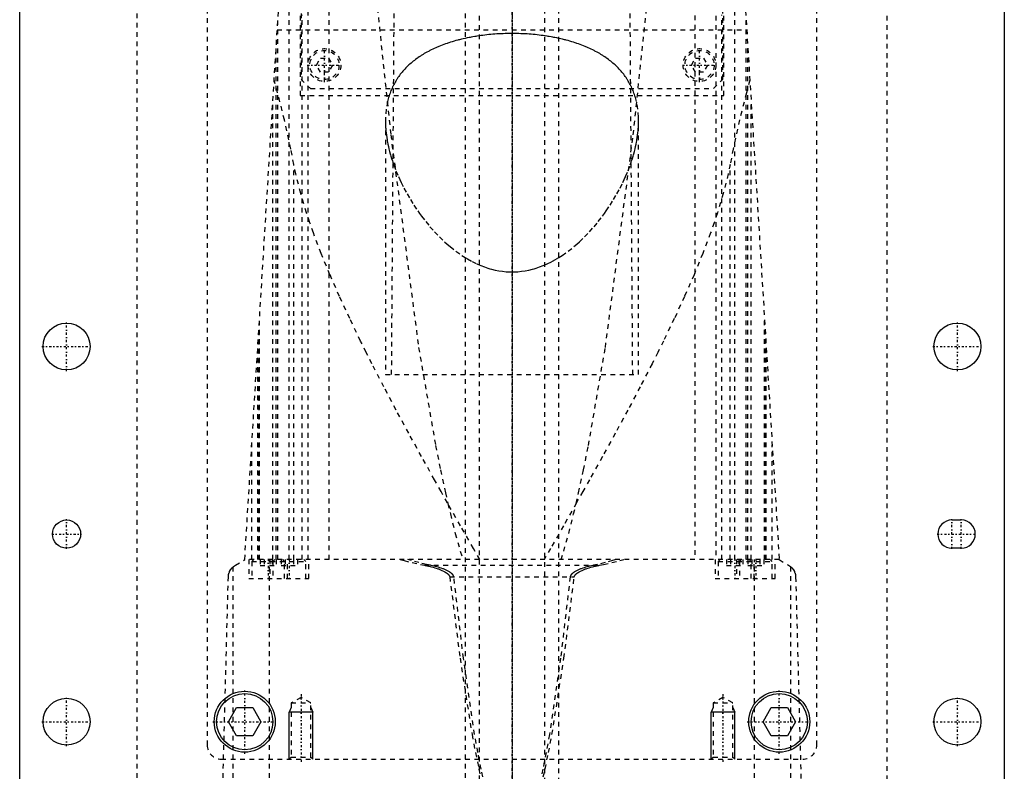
# Model space of a CAD drawing. Extents: x -105 to 105, y -139 to 487.
# Tile 7 of 11: x -105 to 105, y 32 to 192. Entities that reach past the tile are written whole.
import ezdxf

# ---------------------------------------------------------------- set-up
doc = ezdxf.new("R2010")
doc.units = 0
doc.linetypes.add('CENTER', pattern=[1.5, 0.45, -0.5, 0.05, -0.5])
doc.linetypes.add('DASHED', pattern=[2, 1, -1])
for name, color, linetype in [('AM_0', 7, 'CONTINUOUS'), ('AM_10', 7, 'CONTINUOUS'), ('AM_3', 7, 'DASHED'), ('AM_7', 7, 'CENTER')]:
    doc.layers.add(name, color=color, linetype=linetype)

msp = doc.modelspace()

# ---------------------------------------------------------------- linework, layer by layer
at = {"layer": 'AM_0', "color": 7, "linetype": 'CONTINUOUS'}
for p, q in [((-105, 21.5), (-105, 311.5)), ((105, 311.5), (105, 21.5)), ((93.82, 85.5), (95.82, 85.5)), ((95.82, 79.5), (93.82, 79.5)), ((-60.46, 42.5), (-58.73, 45.5)), ((-58.73, 45.5), (-55.27, 45.5)), ((-55.27, 45.5), (-53.54, 42.5)), ((53.54, 42.5), (55.27, 45.5)), ((55.27, 45.5), (58.73, 45.5)), ((58.73, 45.5), (60.46, 42.5)), ((-58.73, 39.5), (-60.46, 42.5)), ((-53.54, 42.5), (-55.27, 39.5)), ((55.27, 39.5), (53.54, 42.5)), ((60.46, 42.5), (58.73, 39.5)), ((-55.27, 39.5), (-58.73, 39.5)), ((58.73, 39.5), (55.27, 39.5))]:
    msp.add_line(p, q, dxfattribs=at)
for centre, radius in [((-95, 122.5), 5), ((95, 122.5), 5), ((-95, 82.5), 3), ((-57, 42.5), 6.5), ((-57, 42.5), 6), ((57, 42.5), 6.5), ((57, 42.5), 6), ((-95, 42.5), 5), ((95, 42.5), 5)]:
    msp.add_circle(centre, radius, dxfattribs=at)
for centre, start, end in [((93.82, 82.5), 90, 270), ((95.82, 82.5), 270, 90)]:
    msp.add_arc(centre, 3, start, end, dxfattribs=at)
at = {"layer": 'AM_10', "color": 7, "linetype": 'CONTINUOUS'}
for p, q in [((-47.07, 45.5), (-47.5, 44.5)), ((-42.5, 44.5), (-47.5, 44.5)), ((-47.5, 34.5), (-47.5, 44.5)), ((-42.93, 45.5), (-42.5, 44.5)), ((-42.5, 34.5), (-42.5, 44.5)), ((42.93, 45.5), (42.5, 44.5)), ((47.5, 44.5), (42.5, 44.5)), ((42.5, 34.5), (42.5, 44.5)), ((47.07, 45.5), (47.5, 44.5)), ((47.5, 34.5), (47.5, 44.5))]:
    msp.add_line(p, q, dxfattribs=at)
at = {"layer": 'AM_3', "color": 6, "linetype": 'DASHED'}
for p, q in [((-7, 419), (-7, -110.5)), ((7, -110.5), (7, 419)), ((-10, 403.5), (-10, -70.5)), ((10, -70.5), (10, 403.5)), ((-65, 292.5), (-65, 37.5)), ((65, 37.5), (65, 292.5)), ((-80, 291.5), (-80, 30)), ((80, 30), (80, 291.5)), ((-45.21, 269), (-45.21, 176)), ((45.21, 176), (45.21, 269)), ((-45, 265.5), (-45, 179.5)), ((45, 179.5), (45, 265.5)), ((-43.5, 77.05), (-43.5, 247.02)), ((43.5, 247.02), (43.5, 77.05)), ((-57, 77.05), (-47, 240)), ((47, 240), (57, 77.05)), ((-47.5, 77.05), (-47.5, 201.01)), ((47.5, 77.05), (47.5, 201.01)), ((-25.18, 197.5), (-25.75, 116.5)), ((25.75, 116.5), (25.18, 197.5)), ((-39, 77.05), (-39, 197.08)), ((39, 197.08), (39, 77.05)), ((-44.74, 77.05), (-44.74, 193.21)), ((44.74, 77.05), (44.74, 193.21)), ((-49.95, 77.05), (-49.95, 192)), ((49.95, 77.05), (49.95, 192)), ((-50.07, 190), (50.07, 190)), ((-50.31, 77.05), (-50.31, 186.12)), ((50.31, 77.05), (50.31, 186.12)), ((-41.73, 182.5), (-40.87, 184)), ((-40.87, 184), (-39.13, 184)), ((-39.13, 184), (-38.27, 182.5)), ((38.27, 182.5), (39.13, 184)), ((39.13, 184), (40.87, 184)), ((40.87, 184), (41.73, 182.5)), ((-40.87, 181), (-41.73, 182.5)), ((-39.13, 181), (-40.87, 181)), ((-38.27, 182.5), (-39.13, 181)), ((39.13, 181), (38.27, 182.5)), ((40.87, 181), (39.13, 181)), ((41.73, 182.5), (40.87, 181)), ((-45, 179.5), (-43, 177.5)), ((43, 177.5), (45, 179.5)), ((-43, 177.5), (43, 177.5)), ((-51, 77.05), (-51, 174.82)), ((-45.21, 176), (45.21, 176)), ((51, 77.05), (51, 174.82)), ((-27, 170.57), (-27, 116.5)), ((27, 116.5), (27, 170.57)), ((-46.53, 77.05), (-46.53, 161.33)), ((46.53, 77.05), (46.53, 161.33)), ((-53.88, 77.05), (-53.88, 127.93)), ((53.88, 77.05), (53.88, 127.93)), ((-54, 125.94), (-54, 77.05)), ((54, 77.05), (54, 125.94)), ((-54.2, 77.05), (-54.2, 122.75)), ((54.2, 77.05), (54.2, 122.75)), ((-27, 116.5), (27, 116.5)), ((-55.5, 77.05), (-55.5, 101.49)), ((55.5, 77.05), (55.5, 101.49)), ((-59, 75.85), (-57, 77.05)), ((57, 77.05), (-57, 77.05)), ((-56.15, 77.05), (-56.15, 73.05)), ((-55.1, 77.05), (-55.5, 76.65)), ((-55.5, 76.65), (-55.5, 73.05)), ((-55.5, 76.65), (-44, 76.65)), ((-53.73, 77.05), (-53.73, 75.8)), ((-53.73, 75.8), (-50.27, 75.8)), ((-52.87, 77.05), (-52.87, 75.8)), ((-51.74, 16.5), (-51.74, 77.05)), ((-51.65, 77.05), (-51.65, 73.05)), ((-51.13, 77.05), (-51.13, 75.8)), ((-50.6, 77.05), (-51, 76.65)), ((-51, 76.65), (-51, 73.05)), ((-50.27, 77.05), (-50.27, 75.8)), ((-49.23, 77.05), (-49.23, 75.8)), ((-49.23, 75.8), (-45.77, 75.8)), ((-48.5, 76.65), (-48.9, 77.05)), ((-48.5, 73.05), (-48.5, 76.65)), ((-48.37, 77.05), (-48.37, 75.8)), ((-47.85, 73.05), (-47.85, 77.05)), ((-46.63, 77.05), (-46.63, 75.8)), ((-45.77, 77.05), (-45.77, 75.8)), ((-44, 76.65), (-44.4, 77.05)), ((-44, 73.05), (-44, 76.65)), ((-43.35, 73.05), (-43.35, 77.05)), ((-18.65, 75.85), (18.65, 75.85)), ((43.35, 77.05), (43.35, 73.05)), ((44.4, 77.05), (44, 76.65)), ((44, 76.65), (44, 73.05)), ((44, 76.65), (55.5, 76.65)), ((45.77, 77.05), (45.77, 75.8)), ((45.77, 75.8), (49.23, 75.8)), ((46.63, 77.05), (46.63, 75.8)), ((47.85, 77.05), (47.85, 73.05)), ((48.37, 77.05), (48.37, 75.8)), ((48.9, 77.05), (48.5, 76.65)), ((48.5, 76.65), (48.5, 73.05)), ((49.23, 77.05), (49.23, 75.8)), ((50.27, 77.05), (50.27, 75.8)), ((50.27, 75.8), (53.73, 75.8)), ((51, 76.65), (50.6, 77.05)), ((51, 73.05), (51, 76.65)), ((51.13, 77.05), (51.13, 75.8)), ((51.65, 73.05), (51.65, 77.05)), ((51.74, 16.5), (51.74, 77.05)), ((52.87, 77.05), (52.87, 75.8)), ((53.73, 77.05), (53.73, 75.8)), ((55.5, 76.65), (55.1, 77.05)), ((55.5, 73.05), (55.5, 76.65)), ((56.15, 73.05), (56.15, 77.05)), ((57, 77.05), (59, 75.85)), ((-59.5, 16.5), (-59.5, 75.49)), ((59.5, 16.5), (59.5, 75.49)), ((-62, 16.5), (-60.5, 73.35)), ((-56.15, 73.05), (-43.35, 73.05)), ((-13.28, 73.35), (13.28, 73.35)), ((43.35, 73.05), (56.15, 73.05)), ((60.5, 73.35), (62, 16.5)), ((-45, 47.69), (-47.07, 46.5)), ((-47.07, 46.5), (-47.07, 34.93)), ((-47.07, 46.5), (-42.93, 46.5)), ((-42.93, 46.5), (-45, 47.69)), ((-42.93, 34.93), (-42.93, 46.5)), ((45, 47.69), (42.93, 46.5)), ((42.93, 46.5), (42.93, 34.93)), ((42.93, 46.5), (47.07, 46.5)), ((47.07, 46.5), (45, 47.69)), ((47.07, 34.93), (47.07, 46.5)), ((-62, 34.5), (62, 34.5)), ((-47.07, 34.93), (-47.5, 34.5)), ((-47.07, 34.93), (-42.93, 34.93)), ((-42.5, 34.5), (-42.93, 34.93)), ((42.93, 34.93), (42.5, 34.5)), ((42.93, 34.93), (47.07, 34.93)), ((47.5, 34.5), (47.07, 34.93))]:
    msp.add_line(p, q, dxfattribs=at)
for points in [[(-28.71, 194.62, 0), (-25.86, 167.62, 0), (-19.91, 122.28, 0), (-16.3, 101.37, 0), (-15.26, 96.17, 0), (-14.21, 91.31, 0), (-13.68, 89.01, 0), (-13.15, 86.8, 0), (-12.09, 82.64, 0), (-11.02, 78.82, 0), (-10.49, 77.05, 0)], [(10.49, 77.05, 0), (11.02, 78.82, 0), (12.09, 82.64, 0), (13.15, 86.8, 0), (13.68, 89.01, 0), (14.21, 91.31, 0), (15.26, 96.17, 0), (16.3, 101.37, 0), (19.91, 122.28, 0), (25.86, 167.62, 0), (28.71, 194.62, 0)], [(0, 189.22, 0), (-0.21, 189.22, 0), (-0.63, 189.21, 0), (-1.06, 189.21, 0), (-1.27, 189.2, 0), (-1.49, 189.2, 0), (-1.91, 189.18, 0), (-2.34, 189.16, 0), (-2.77, 189.14, 0), (-3.2, 189.12, 0), (-3.64, 189.09, 0), (-3.85, 189.07, 0), (-4.07, 189.05, 0), (-4.5, 189.02, 0), (-4.93, 188.98, 0), (-5.36, 188.93, 0), (-5.79, 188.88, 0), (-6.21, 188.83, 0), (-6.43, 188.8, 0), (-6.64, 188.77, 0), (-7.06, 188.71, 0), (-7.49, 188.65, 0), (-7.7, 188.62, 0), (-7.91, 188.58, 0), (-8.33, 188.51, 0), (-8.74, 188.44, 0), (-8.95, 188.4, 0), (-9.16, 188.36, 0), (-9.57, 188.27, 0), (-9.97, 188.19, 0), (-10.38, 188.1, 0), (-10.78, 188, 0), (-11.18, 187.9, 0), (-11.38, 187.85, 0), (-11.57, 187.8, 0), (-11.96, 187.7, 0), (-12.35, 187.59, 0), (-12.73, 187.48, 0), (-13.11, 187.36, 0), (-13.48, 187.24, 0), (-13.66, 187.18, 0), (-13.85, 187.12, 0), (-14.21, 186.99, 0), (-14.57, 186.86, 0), (-14.92, 186.73, 0), (-15.27, 186.59, 0), (-15.61, 186.46, 0), (-15.78, 186.38, 0), (-15.94, 186.31, 0), (-16.27, 186.17, 0), (-16.6, 186.02, 0), (-16.92, 185.87, 0), (-17.23, 185.72, 0), (-17.54, 185.57, 0), (-17.69, 185.49, 0), (-17.84, 185.41, 0), (-18.13, 185.25, 0), (-18.42, 185.09, 0), (-18.7, 184.93, 0), (-18.98, 184.76, 0), (-19.26, 184.59, 0), (-19.39, 184.5, 0), (-19.53, 184.42, 0), (-19.79, 184.24, 0), (-20.06, 184.06, 0), (-20.19, 183.97, 0), (-20.32, 183.88, 0), (-20.57, 183.69, 0), (-20.82, 183.5, 0), (-20.94, 183.41, 0), (-21.06, 183.31, 0), (-21.31, 183.11, 0), (-21.54, 182.91, 0), (-21.77, 182.71, 0), (-22, 182.51, 0), (-22.22, 182.3, 0), (-22.33, 182.19, 0), (-22.44, 182.09, 0), (-22.65, 181.87, 0), (-22.86, 181.65, 0), (-23.06, 181.43, 0), (-23.26, 181.21, 0), (-23.45, 180.99, 0), (-23.54, 180.87, 0), (-23.63, 180.76, 0), (-23.82, 180.53, 0), (-23.99, 180.29, 0), (-24.16, 180.06, 0), (-24.33, 179.82, 0), (-24.49, 179.58, 0), (-24.57, 179.45, 0), (-24.65, 179.33, 0), (-24.8, 179.09, 0), (-24.94, 178.84, 0), (-25.08, 178.59, 0), (-25.22, 178.33, 0), (-25.35, 178.08, 0), (-25.41, 177.95, 0), (-25.47, 177.82, 0), (-25.59, 177.56, 0), (-25.7, 177.3, 0), (-25.81, 177.04, 0), (-25.92, 176.78, 0), (-26.02, 176.51, 0), (-26.06, 176.38, 0), (-26.11, 176.24, 0), (-26.2, 175.97, 0), (-26.28, 175.7, 0), (-26.32, 175.57, 0), (-26.54, 174.75, 0), (-26.84, 173.08, 0), (-26.98, 171.4, 0), (-27, 170.57, 0)], [(27, 170.57, 0), (26.98, 171.4, 0), (26.84, 173.08, 0), (26.54, 174.75, 0), (26.32, 175.57, 0), (26.28, 175.7, 0), (26.2, 175.97, 0), (26.11, 176.24, 0), (26.06, 176.38, 0), (26.02, 176.51, 0), (25.92, 176.78, 0), (25.81, 177.04, 0), (25.7, 177.3, 0), (25.59, 177.56, 0), (25.47, 177.82, 0), (25.41, 177.95, 0), (25.35, 178.08, 0), (25.22, 178.33, 0), (25.08, 178.59, 0), (24.94, 178.84, 0), (24.8, 179.09, 0), (24.65, 179.33, 0), (24.57, 179.45, 0), (24.49, 179.58, 0), (24.33, 179.82, 0), (24.16, 180.06, 0), (23.99, 180.29, 0), (23.82, 180.53, 0), (23.63, 180.76, 0), (23.54, 180.87, 0), (23.45, 180.99, 0), (23.26, 181.21, 0), (23.06, 181.43, 0), (22.86, 181.65, 0), (22.65, 181.87, 0), (22.44, 182.09, 0), (22.33, 182.19, 0), (22.22, 182.3, 0), (22, 182.51, 0), (21.77, 182.71, 0), (21.54, 182.91, 0), (21.31, 183.11, 0), (21.06, 183.31, 0), (20.94, 183.41, 0), (20.82, 183.5, 0), (20.57, 183.69, 0), (20.32, 183.88, 0), (20.19, 183.97, 0), (20.06, 184.06, 0), (19.79, 184.24, 0), (19.53, 184.42, 0), (19.39, 184.5, 0), (19.26, 184.59, 0), (18.98, 184.76, 0), (18.7, 184.93, 0), (18.42, 185.09, 0), (18.13, 185.25, 0), (17.84, 185.41, 0), (17.69, 185.49, 0), (17.54, 185.57, 0), (17.23, 185.72, 0), (16.92, 185.87, 0), (16.6, 186.02, 0), (16.27, 186.17, 0), (15.94, 186.31, 0), (15.78, 186.38, 0), (15.61, 186.46, 0), (15.27, 186.59, 0), (14.92, 186.73, 0), (14.57, 186.86, 0), (14.21, 186.99, 0), (13.85, 187.12, 0), (13.66, 187.18, 0), (13.48, 187.24, 0), (13.11, 187.36, 0), (12.73, 187.48, 0), (12.35, 187.59, 0), (11.96, 187.7, 0), (11.57, 187.8, 0), (11.38, 187.85, 0), (11.18, 187.9, 0), (10.78, 188, 0), (10.38, 188.1, 0), (9.97, 188.19, 0), (9.57, 188.27, 0), (9.16, 188.36, 0), (8.95, 188.4, 0), (8.74, 188.44, 0), (8.33, 188.51, 0), (7.91, 188.58, 0), (7.7, 188.62, 0), (7.49, 188.65, 0), (7.06, 188.71, 0), (6.64, 188.77, 0), (6.43, 188.8, 0), (6.21, 188.83, 0), (5.79, 188.88, 0), (5.36, 188.93, 0), (4.93, 188.98, 0), (4.5, 189.02, 0), (4.07, 189.05, 0), (3.85, 189.07, 0), (3.64, 189.09, 0), (3.2, 189.12, 0), (2.77, 189.14, 0), (2.34, 189.16, 0), (1.91, 189.18, 0), (1.49, 189.2, 0), (1.27, 189.2, 0), (1.06, 189.21, 0), (0.63, 189.21, 0), (0.21, 189.22, 0), (0, 189.22, 0)], [(-46.53, 161.33, 0), (-47.18, 164.59, 0), (-48.54, 170.79, 0), (-49.98, 176.55, 0), (-50.73, 179.26, 0)], [(50.73, 179.26, 0), (49.98, 176.55, 0), (48.54, 170.79, 0), (47.18, 164.59, 0), (46.53, 161.33, 0)], [(-27, 170.57, 0), (-27, 170.34, 0), (-26.99, 169.89, 0), (-26.97, 169.43, 0), (-26.96, 169.2, 0), (-26.94, 168.97, 0), (-26.9, 168.5, 0), (-26.85, 168.02, 0), (-26.8, 167.55, 0), (-26.73, 167.07, 0), (-26.65, 166.58, 0), (-26.61, 166.34, 0), (-26.56, 166.09, 0), (-26.46, 165.6, 0), (-26.36, 165.1, 0), (-26.24, 164.6, 0), (-26.11, 164.1, 0), (-25.98, 163.6, 0), (-25.91, 163.35, 0), (-25.83, 163.09, 0), (-25.68, 162.58, 0), (-25.51, 162.07, 0), (-25.43, 161.82, 0)], [(25.43, 161.82, 0), (25.51, 162.07, 0), (25.68, 162.58, 0), (25.83, 163.09, 0), (25.91, 163.35, 0), (25.98, 163.6, 0), (26.11, 164.1, 0), (26.24, 164.6, 0), (26.36, 165.1, 0), (26.46, 165.6, 0), (26.56, 166.09, 0), (26.61, 166.34, 0), (26.65, 166.58, 0), (26.73, 167.07, 0), (26.8, 167.55, 0), (26.85, 168.02, 0), (26.9, 168.5, 0), (26.94, 168.97, 0), (26.96, 169.2, 0), (26.97, 169.43, 0), (26.99, 169.89, 0), (27, 170.34, 0), (27, 170.57, 0)], [(-25.43, 161.82, 0), (-25.21, 161.2, 0), (-24.75, 159.97, 0), (-24.23, 158.73, 0), (-23.95, 158.11, 0), (-23.66, 157.49, 0), (-23.04, 156.25, 0), (-22.37, 155.02, 0), (-21.66, 153.8, 0), (-20.91, 152.6, 0), (-20.11, 151.42, 0), (-19.7, 150.83, 0), (-19.28, 150.26, 0), (-18.41, 149.13, 0), (-17.49, 148.03, 0), (-16.53, 146.94, 0), (-15.49, 145.86, 0), (-14.39, 144.81, 0), (-13.81, 144.29, 0), (-13.21, 143.78, 0), (-11.97, 142.8, 0), (-10.67, 141.89, 0), (-10, 141.46, 0)], [(10, 141.46, 0), (10.67, 141.89, 0), (11.97, 142.8, 0), (13.21, 143.78, 0), (13.81, 144.29, 0), (14.39, 144.81, 0), (15.49, 145.86, 0), (16.53, 146.94, 0), (17.49, 148.03, 0), (18.41, 149.13, 0), (19.28, 150.26, 0), (19.7, 150.83, 0), (20.11, 151.42, 0), (20.91, 152.6, 0), (21.66, 153.8, 0), (22.37, 155.02, 0), (23.04, 156.25, 0), (23.66, 157.49, 0), (23.95, 158.11, 0), (24.23, 158.73, 0), (24.75, 159.97, 0), (25.21, 161.2, 0), (25.43, 161.82, 0)], [(-6.87, 77.05, 0), (-8.23, 79.43, 0), (-10.97, 84.25, 0), (-13.74, 89.13, 0), (-15.13, 91.59, 0), (-16.52, 94.06, 0), (-19.29, 99.01, 0), (-22.03, 103.98, 0), (-24.71, 108.95, 0), (-27.33, 113.89, 0), (-29.87, 118.8, 0), (-31.1, 121.24, 0), (-32.3, 123.66, 0), (-34.62, 128.45, 0), (-36.8, 133.17, 0), (-38.82, 137.79, 0), (-40.68, 142.31, 0), (-42.35, 146.7, 0), (-43.1, 148.86, 0), (-43.81, 150.97, 0), (-45.06, 155.13, 0), (-46.1, 159.28, 0), (-46.53, 161.33, 0)], [(46.53, 161.33, 0), (46.1, 159.28, 0), (45.06, 155.13, 0), (43.81, 150.97, 0), (43.1, 148.86, 0), (42.35, 146.7, 0), (40.68, 142.31, 0), (38.82, 137.79, 0), (36.8, 133.17, 0), (34.62, 128.45, 0), (32.3, 123.66, 0), (31.1, 121.24, 0), (29.87, 118.8, 0), (27.33, 113.89, 0), (24.71, 108.95, 0), (22.03, 103.98, 0), (19.29, 99.01, 0), (16.52, 94.06, 0), (15.13, 91.59, 0), (13.74, 89.13, 0), (10.97, 84.25, 0), (8.23, 79.43, 0), (6.87, 77.05, 0)], [(-10, 141.46, 0), (-9.52, 141.16, 0), (-8.53, 140.62, 0), (-7.52, 140.12, 0), (-7, 139.89, 0)], [(7, 139.89, 0), (7.52, 140.12, 0), (8.53, 140.62, 0), (9.52, 141.16, 0), (10, 141.46, 0)], [(-7, 139.89, 0), (-6.63, 139.74, 0), (-5.89, 139.45, 0), (-5.13, 139.2, 0), (-4.75, 139.08, 0), (-4.37, 138.98, 0), (-3.59, 138.79, 0), (-2.8, 138.64, 0), (-2.01, 138.52, 0), (-1.21, 138.44, 0), (-0.41, 138.4, 0), (0, 138.4, 0), (0.41, 138.4, 0), (1.21, 138.44, 0), (2.01, 138.52, 0), (2.8, 138.64, 0), (3.59, 138.79, 0), (4.37, 138.98, 0), (4.75, 139.08, 0), (5.13, 139.2, 0), (5.89, 139.45, 0), (6.63, 139.74, 0), (7, 139.89, 0)], [(-59.5, 75.49, 0), (-59.49, 75.5, 0), (-59.38, 75.59, 0), (-59.16, 75.75, 0), (-59, 75.85, 0)], [(-23.87, 77.05, 0), (-23.02, 76.83, 0), (-21.29, 76.41, 0), (-19.54, 76.03, 0), (-18.65, 75.85, 0)], [(-17.41, 75.85, 0), (-18.23, 76.03, 0), (-19.85, 76.41, 0), (-21.46, 76.83, 0), (-22.25, 77.05, 0)], [(-18.65, 75.85, 0), (-18.49, 75.82, 0), (-18.15, 75.75, 0), (-17.81, 75.67, 0), (-17.64, 75.63, 0), (-17.48, 75.59, 0), (-17.14, 75.51, 0), (-16.81, 75.42, 0), (-16.49, 75.32, 0), (-16.17, 75.22, 0), (-15.85, 75.12, 0), (-15.7, 75.06, 0), (-15.54, 75.01, 0), (-15.24, 74.89, 0), (-14.93, 74.76, 0), (-14.62, 74.61, 0), (-14.31, 74.44, 0), (-14.13, 74.34, 0), (-14.08, 74.31, 0), (-14.03, 74.27, 0), (-14.01, 74.26, 0), (-13.98, 74.24, 0), (-13.94, 74.21, 0), (-13.89, 74.17, 0), (-13.87, 74.16, 0), (-13.84, 74.14, 0), (-13.8, 74.11, 0), (-13.76, 74.07, 0), (-13.74, 74.05, 0), (-13.71, 74.03, 0), (-13.67, 74, 0), (-13.63, 73.96, 0), (-13.59, 73.92, 0), (-13.56, 73.88, 0), (-13.52, 73.84, 0), (-13.5, 73.81, 0), (-13.48, 73.79, 0), (-13.45, 73.74, 0), (-13.41, 73.7, 0), (-13.38, 73.65, 0), (-13.35, 73.59, 0), (-13.33, 73.54, 0), (-13.32, 73.52, 0), (-13.32, 73.51, 0), (-13.31, 73.5, 0), (-13.31, 73.49, 0), (-13.31, 73.49, 0), (-13.31, 73.48, 0), (-13.31, 73.47, 0), (-13.3, 73.47, 0), (-13.3, 73.46, 0), (-13.3, 73.45, 0), (-13.29, 73.44, 0), (-13.29, 73.43, 0), (-13.29, 73.43, 0), (-13.29, 73.42, 0), (-13.29, 73.41, 0), (-13.29, 73.4, 0), (-13.28, 73.39, 0), (-13.28, 73.38, 0), (-13.28, 73.38, 0), (-13.28, 73.37, 0), (-13.28, 73.36, 0), (-13.28, 73.35, 0), (-13.28, 73.35, 0)], [(-12.4, 73.35, 0), (-12.4, 73.35, 0), (-12.4, 73.36, 0), (-12.4, 73.37, 0), (-12.4, 73.38, 0), (-12.4, 73.38, 0), (-12.41, 73.39, 0), (-12.41, 73.4, 0), (-12.41, 73.43, 0), (-12.43, 73.48, 0), (-12.44, 73.51, 0), (-12.45, 73.53, 0), (-12.47, 73.58, 0), (-12.49, 73.63, 0), (-12.52, 73.68, 0), (-12.55, 73.73, 0), (-12.58, 73.78, 0), (-12.6, 73.8, 0), (-12.61, 73.82, 0), (-12.65, 73.86, 0), (-12.68, 73.9, 0), (-12.72, 73.94, 0), (-12.75, 73.98, 0), (-12.79, 74.02, 0), (-12.81, 74.04, 0), (-12.83, 74.05, 0), (-12.87, 74.09, 0), (-12.91, 74.12, 0), (-12.93, 74.14, 0), (-12.95, 74.16, 0), (-12.99, 74.19, 0), (-13.04, 74.22, 0), (-13.06, 74.24, 0), (-13.08, 74.26, 0), (-13.13, 74.29, 0), (-13.17, 74.32, 0), (-13.33, 74.43, 0), (-13.62, 74.59, 0), (-13.92, 74.75, 0), (-14.21, 74.88, 0), (-14.49, 75, 0), (-14.64, 75.06, 0), (-14.78, 75.11, 0), (-15.08, 75.22, 0), (-15.38, 75.32, 0), (-15.68, 75.41, 0), (-15.99, 75.51, 0), (-16.3, 75.59, 0), (-16.46, 75.63, 0), (-16.61, 75.67, 0), (-16.93, 75.75, 0), (-17.25, 75.82, 0), (-17.41, 75.85, 0)], [(17.41, 75.85, 0), (17.25, 75.82, 0), (16.93, 75.75, 0), (16.61, 75.67, 0), (16.46, 75.63, 0), (16.3, 75.59, 0), (15.99, 75.51, 0), (15.68, 75.41, 0), (15.38, 75.32, 0), (15.08, 75.22, 0), (14.78, 75.11, 0), (14.64, 75.06, 0), (14.49, 75, 0), (14.21, 74.88, 0), (13.92, 74.75, 0), (13.62, 74.59, 0), (13.33, 74.43, 0), (13.17, 74.32, 0), (13.13, 74.29, 0), (13.08, 74.26, 0), (13.06, 74.24, 0), (13.04, 74.22, 0), (12.99, 74.19, 0), (12.95, 74.16, 0), (12.93, 74.14, 0), (12.91, 74.12, 0), (12.87, 74.09, 0), (12.83, 74.05, 0), (12.81, 74.04, 0), (12.79, 74.02, 0), (12.75, 73.98, 0), (12.72, 73.94, 0), (12.68, 73.9, 0), (12.65, 73.86, 0), (12.61, 73.82, 0), (12.6, 73.8, 0), (12.58, 73.78, 0), (12.55, 73.73, 0), (12.52, 73.68, 0), (12.49, 73.63, 0), (12.47, 73.58, 0), (12.45, 73.53, 0), (12.44, 73.51, 0), (12.43, 73.48, 0), (12.41, 73.43, 0), (12.41, 73.4, 0), (12.41, 73.39, 0), (12.4, 73.38, 0), (12.4, 73.38, 0), (12.4, 73.37, 0), (12.4, 73.36, 0), (12.4, 73.35, 0), (12.4, 73.35, 0)], [(13.28, 73.35, 0), (13.28, 73.35, 0), (13.28, 73.36, 0), (13.28, 73.37, 0), (13.28, 73.38, 0), (13.28, 73.38, 0), (13.28, 73.39, 0), (13.29, 73.4, 0), (13.29, 73.41, 0), (13.29, 73.42, 0), (13.29, 73.43, 0), (13.29, 73.43, 0), (13.29, 73.44, 0), (13.3, 73.45, 0), (13.3, 73.46, 0), (13.3, 73.47, 0), (13.31, 73.47, 0), (13.31, 73.48, 0), (13.31, 73.49, 0), (13.31, 73.49, 0), (13.31, 73.5, 0), (13.32, 73.51, 0), (13.32, 73.52, 0), (13.33, 73.54, 0), (13.35, 73.59, 0), (13.38, 73.65, 0), (13.41, 73.7, 0), (13.45, 73.74, 0), (13.48, 73.79, 0), (13.5, 73.81, 0), (13.52, 73.84, 0), (13.56, 73.88, 0), (13.59, 73.92, 0), (13.63, 73.96, 0), (13.67, 74, 0), (13.71, 74.03, 0), (13.74, 74.05, 0), (13.76, 74.07, 0), (13.8, 74.11, 0), (13.84, 74.14, 0), (13.87, 74.16, 0), (13.89, 74.17, 0), (13.94, 74.21, 0), (13.98, 74.24, 0), (14.01, 74.26, 0), (14.03, 74.27, 0), (14.08, 74.31, 0), (14.13, 74.34, 0), (14.31, 74.44, 0), (14.62, 74.61, 0), (14.93, 74.76, 0), (15.24, 74.89, 0), (15.54, 75.01, 0), (15.7, 75.06, 0), (15.85, 75.12, 0), (16.17, 75.22, 0), (16.49, 75.32, 0), (16.81, 75.42, 0), (17.14, 75.51, 0), (17.48, 75.59, 0), (17.64, 75.63, 0), (17.81, 75.67, 0), (18.15, 75.75, 0), (18.49, 75.82, 0), (18.65, 75.85, 0)], [(22.25, 77.05, 0), (21.46, 76.83, 0), (19.85, 76.41, 0), (18.23, 76.03, 0), (17.41, 75.85, 0)], [(18.65, 75.85, 0), (19.54, 76.03, 0), (21.29, 76.41, 0), (23.02, 76.83, 0), (23.87, 77.05, 0)], [(59, 75.85, 0), (59.16, 75.75, 0), (59.38, 75.59, 0), (59.49, 75.5, 0), (59.5, 75.49, 0)], [(-60.5, 73.35, 0), (-60.5, 73.35, 0), (-60.5, 73.36, 0), (-60.5, 73.36, 0), (-60.5, 73.36, 0), (-60.5, 73.37, 0), (-60.5, 73.37, 0), (-60.5, 73.37, 0), (-60.5, 73.38, 0), (-60.5, 73.38, 0), (-60.5, 73.39, 0), (-60.5, 73.39, 0), (-60.5, 73.39, 0), (-60.5, 73.39, 0), (-60.5, 73.4, 0), (-60.5, 73.41, 0), (-60.5, 73.42, 0), (-60.5, 73.43, 0), (-60.5, 73.45, 0), (-60.49, 73.47, 0), (-60.49, 73.48, 0), (-60.49, 73.5, 0), (-60.49, 73.51, 0), (-60.49, 73.52, 0), (-60.49, 73.52, 0), (-60.49, 73.54, 0), (-60.49, 73.55, 0), (-60.48, 73.59, 0), (-60.48, 73.62, 0), (-60.47, 73.65, 0), (-60.47, 73.71, 0), (-60.46, 73.76, 0), (-60.43, 73.91, 0), (-60.38, 74.09, 0), (-60.36, 74.17, 0), (-60.33, 74.24, 0), (-60.28, 74.38, 0), (-60.23, 74.5, 0), (-60.04, 74.85, 0), (-59.68, 75.31, 0), (-59.5, 75.49, 0)], [(59.5, 75.49, 0), (59.68, 75.31, 0), (60.04, 74.85, 0), (60.23, 74.5, 0), (60.28, 74.38, 0), (60.33, 74.24, 0), (60.36, 74.17, 0), (60.38, 74.09, 0), (60.43, 73.91, 0), (60.46, 73.76, 0), (60.47, 73.71, 0), (60.47, 73.65, 0), (60.48, 73.62, 0), (60.48, 73.59, 0), (60.49, 73.55, 0), (60.49, 73.54, 0), (60.49, 73.52, 0), (60.49, 73.52, 0), (60.49, 73.51, 0), (60.49, 73.5, 0), (60.49, 73.48, 0), (60.49, 73.47, 0), (60.5, 73.45, 0), (60.5, 73.43, 0), (60.5, 73.42, 0), (60.5, 73.41, 0), (60.5, 73.4, 0), (60.5, 73.39, 0), (60.5, 73.39, 0), (60.5, 73.39, 0), (60.5, 73.39, 0), (60.5, 73.38, 0), (60.5, 73.38, 0), (60.5, 73.37, 0), (60.5, 73.37, 0), (60.5, 73.37, 0), (60.5, 73.36, 0), (60.5, 73.36, 0), (60.5, 73.36, 0), (60.5, 73.35, 0), (60.5, 73.35, 0)], [(-13.28, 73.35, 0), (-11.09, 56.03, 0), (-8.52, 39.76, 0), (-7.79, 35.9, 0), (-7.05, 32.38, 0), (-6.68, 30.76, 0)], [(-6.24, 30.76, 0), (-6.59, 32.39, 0), (-7.28, 35.91, 0), (-7.97, 39.77, 0), (-10.36, 56.04, 0), (-12.4, 73.35, 0)], [(12.4, 73.35, 0), (10.36, 56.04, 0), (7.97, 39.77, 0), (7.28, 35.91, 0), (6.59, 32.39, 0), (6.24, 30.76, 0)], [(6.68, 30.76, 0), (7.05, 32.38, 0), (7.79, 35.9, 0), (8.52, 39.76, 0), (11.09, 56.03, 0), (13.28, 73.35, 0)]]:
    msp.add_polyline3d(points, dxfattribs=at)
for centre, radius in [((-40, 182.5), 3.5), ((-40, 182.5), 3.1), ((40, 182.5), 3.5), ((40, 182.5), 3.1)]:
    msp.add_circle(centre, radius, dxfattribs=at)
for centre, start, end in [((-62, 37.5), 180, 270), ((62, 37.5), 270, 0)]:
    msp.add_arc(centre, 3, start, end, dxfattribs=at)
at = {"layer": 'AM_7', "color": 4, "linetype": 'CENTER'}
for p, q in [((0, 487.48), (0, -138.97)), ((0, 352.43), (0, -16.93)), ((0, 242.7), (0, -37.19)), ((-40, 178.82), (-40, 186.18)), ((40, 178.82), (40, 186.18)), ((-43.67, 182.5), (-36.33, 182.5)), ((36.33, 182.5), (43.67, 182.5)), ((-95, 117.25), (-95, 127.75)), ((95, 117.25), (95, 127.75)), ((-100.25, 122.5), (-89.75, 122.5)), ((89.75, 122.5), (100.25, 122.5)), ((-95, 79.35), (-95, 85.65)), ((93.82, 79.35), (93.82, 85.65)), ((95.82, 79.35), (95.82, 85.65)), ((-98.15, 82.5), (-91.85, 82.5)), ((90.67, 82.5), (98.97, 82.5)), ((-52, 77.25), (-52, 72.85)), ((-47.5, 77.25), (-47.5, 72.85)), ((47.5, 77.25), (47.5, 72.85)), ((52, 77.25), (52, 72.85)), ((-57, 35.67), (-57, 49.33)), ((-45, 48.35), (-45, 33.84)), ((45, 48.35), (45, 33.84)), ((57, 35.67), (57, 49.33)), ((-95, 37.25), (-95, 47.75)), ((95, 37.25), (95, 47.75)), ((-100.25, 42.5), (-89.75, 42.5)), ((-63.83, 42.5), (-50.17, 42.5)), ((50.17, 42.5), (63.83, 42.5)), ((89.75, 42.5), (100.25, 42.5))]:
    msp.add_line(p, q, dxfattribs=at)

doc.saveas('drawing.dxf')
